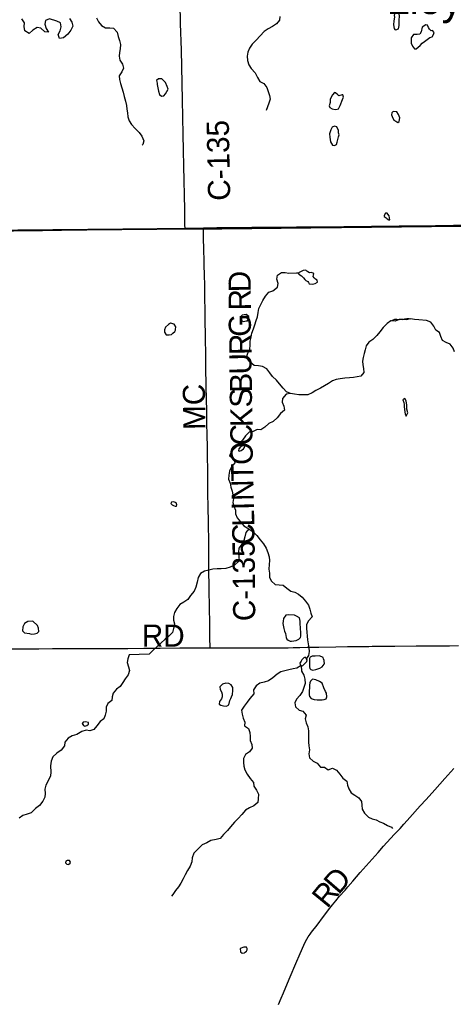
# Model space of a CAD drawing. Header units: feet. Extents: x 2113747 to 2516209, y 960708 to 1356798.
# Tile 41 of 253: x 2371275 to 2377142, y 1108277 to 1121601. Entities that reach past the tile are written whole.
import ezdxf

# ---------------------------------------------------------------- set-up
doc = ezdxf.new("R2010")
doc.units = ezdxf.units.FT
doc.header["$LTSCALE"] = 50
doc.header["$MEASUREMENT"] = 0
doc.linetypes.add('OhDOT_USTN3', pattern=[0.22, 0.165, -0.055])
for name, color, linetype in [('0_Xref', 7, 'Continuous'), ('GM_X_County_Road', 3, 'Continuous'), ('GM_X_County_Road_Text', 3, 'Continuous'), ('GM_X_Minor_Lake', 5, 'Continuous'), ('GM_X_Minor_River', 5, 'Continuous'), ('GM_X_Township', 251, 'OhDOT_USTN3'), ('GM_X_Unincorporated_Text', 251, 'Continuous')]:
    doc.layers.add(name, color=color, linetype=linetype)
doc.styles.add('Styledgn030', font='dgn030.shx')

# ---------------------------------------------------------------- blocks, each defined once
blk = doc.blocks.new('POR')
at = {"layer": 'GM_X_County_Road', "flags": 128}
for points in [[(2373512, 1118780), (2373511, 1118823), (2373508, 1119033), (2373496, 1119621), (2373491, 1119834), (2373487, 1120047), (2373478, 1120516), (2373464, 1121189), (2373453, 1121549), (2373428, 1122950), (2373426, 1123038)], [(2373760, 1118784), (2373944, 1118788), (2374414, 1118794), (2375021, 1118799), (2375661, 1118805), (2376409, 1118811), (2376901, 1118817), (2377390, 1118824), (2378125, 1118834), (2378535, 1118841), (2379057, 1118848), (2379779, 1118860), (2380386, 1118870), (2380993, 1118875), (2381459, 1118879), (2381589, 1118881), (2381641, 1118882)], [(2368333, 1118710), (2368421, 1118711), (2368949, 1118715), (2369579, 1118727), (2369966, 1118732), (2370251, 1118738), (2370421, 1118736), (2370792, 1118738), (2371585, 1118747), (2372097, 1118756), (2372547, 1118767), (2372875, 1118772), (2373252, 1118775), (2373512, 1118780)], [(2373512, 1118780), (2373760, 1118784)], [(2373853, 1113101), (2373852, 1113132), (2373850, 1113211), (2373846, 1113497), (2373845, 1113579), (2373842, 1113720), (2373840, 1113818), (2373838, 1113972), (2373836, 1114104), (2373836, 1114277), (2373834, 1114421), (2373833, 1114605), (2373831, 1114710), (2373829, 1114822), (2373825, 1114982), (2373824, 1115061), (2373822, 1115136), (2373821, 1115228), (2373820, 1115281), (2373819, 1115451), (2373819, 1115537), (2373817, 1115665), (2373816, 1115766), (2373814, 1115861), (2373812, 1115937), (2373810, 1116028), (2373808, 1116091), (2373807, 1116146), (2373806, 1116232), (2373806, 1116320), (2373803, 1116451), (2373799, 1116658), (2373795, 1116881), (2373792, 1117104), (2373789, 1117255), (2373787, 1117363), (2373786, 1117495), (2373785, 1117570), (2373783, 1117645), (2373783, 1117711), (2373782, 1117793), (2373780, 1117977), (2373775, 1118177), (2373773, 1118252), (2373771, 1118344), (2373768, 1118485), (2373763, 1118654), (2373760, 1118762), (2373760, 1118784)], [(2368505, 1113059), (2368623, 1113061), (2368896, 1113064), (2368998, 1113065), (2369096, 1113066), (2369267, 1113066), (2369405, 1113068), (2369694, 1113073), (2369815, 1113074), (2369940, 1113074), (2370074, 1113076), (2370271, 1113079), (2370307, 1113080), (2370550, 1113081), (2370858, 1113085), (2370963, 1113085), (2371084, 1113086), (2371225, 1113087), (2371357, 1113087), (2371377, 1113088)], [(2371377, 1113088), (2371534, 1113089), (2371718, 1113090), (2371839, 1113092), (2372012, 1113094), (2372331, 1113093), (2372505, 1113092), (2372737, 1113094), (2372956, 1113097), (2373176, 1113098), (2373441, 1113099), (2373759, 1113100), (2373853, 1113101)], [(2373853, 1113101), (2373894, 1113101), (2374035, 1113101), (2374199, 1113102), (2374284, 1113101), (2374553, 1113102), (2374822, 1113102), (2374907, 1113103), (2374976, 1113104), (2375064, 1113106), (2375166, 1113109), (2375323, 1113111), (2375552, 1113116), (2375710, 1113118), (2375763, 1113118), (2375920, 1113120), (2375999, 1113121), (2376045, 1113122), (2376146, 1113122), (2376225, 1113123), (2376268, 1113123), (2376352, 1113124), (2376638, 1113127), (2376740, 1113127), (2376884, 1113129), (2377091, 1113130), (2377215, 1113131)], [(2374777, 1108275), (2374813, 1108359), (2374843, 1108432), (2374874, 1108508), (2374934, 1108647), (2375010, 1108828), (2375070, 1108963), (2375120, 1109078), (2375138, 1109117), (2375161, 1109158), (2375179, 1109188), (2375204, 1109227), (2375222, 1109251), (2375298, 1109349), (2375388, 1109466), (2375470, 1109576), (2375506, 1109624), (2375552, 1109677), (2375604, 1109739), (2375677, 1109823), (2375716, 1109868), (2375783, 1109944), (2375883, 1110061), (2375964, 1110152), (2376006, 1110198), (2376085, 1110286), (2376124, 1110330), (2376200, 1110416), (2376344, 1110573), (2376422, 1110658), (2376471, 1110715), (2376517, 1110766), (2376555, 1110807), (2376695, 1110963), (2376773, 1111048), (2376893, 1111177), (2377030, 1111332), (2377151, 1111470)]]:
    blk.add_lwpolyline(points, dxfattribs=at)
at = {"layer": 'GM_X_Minor_Lake'}
for p, q in [((2376412, 1121523), (2376408, 1121598)), ((2376753, 1121307), (2376824, 1121361)), ((2373137, 1120724), (2373148, 1120656)), ((2375610, 1120442), (2375643, 1120523)), ((2376316, 1120293), (2376339, 1120241)), ((2375598, 1120042), (2375588, 1120070)), ((2376209, 1118936), (2376234, 1118918)), ((2375174, 1118189), (2375161, 1118197)), ((2374322, 1117522), (2374341, 1117524)), ((2373346, 1117357), (2373375, 1117384)), ((2376477, 1116364), (2376483, 1116332)), ((2374268, 1115825), (2374238, 1115794)), ((2373355, 1115028), (2373379, 1115018)), ((2375081, 1113306), (2375072, 1113429)), ((2371428, 1113288), (2371474, 1113290)), ((2375128, 1112885), (2375151, 1112908)), ((2375198, 1112955), (2375198, 1112843)), ((2375197, 1112596), (2375192, 1112481)), ((2374131, 1112413), (2374143, 1112438)), ((2372129, 1112063), (2372140, 1112049)), ((2371939, 1110172), (2371960, 1110189)), ((2374316, 1108975), (2374328, 1108984))]:
    blk.add_line(p, q, dxfattribs=at)
at = {"layer": 'GM_X_Minor_Lake', "flags": 128}
for points in [[(2376408, 1121598), (2376410, 1121606), (2376414, 1121638), (2376409, 1121688), (2376390, 1121720), (2376350, 1121701), (2376343, 1121659), (2376347, 1121635), (2376338, 1121584), (2376335, 1121534), (2376340, 1121484), (2376353, 1121470), (2376367, 1121466), (2376399, 1121479), (2376406, 1121501), (2376412, 1121523)], [(2376824, 1121361), (2376855, 1121370), (2376873, 1121402), (2376882, 1121428), (2376862, 1121454), (2376844, 1121450), (2376821, 1121473), (2376805, 1121497), (2376794, 1121529), (2376770, 1121531), (2376723, 1121501), (2376706, 1121435), (2376689, 1121404), (2376655, 1121402), (2376605, 1121401), (2376571, 1121356), (2376573, 1121286), (2376592, 1121242), (2376616, 1121208), (2376642, 1121207), (2376692, 1121254), (2376719, 1121285), (2376753, 1121307)], [(2373148, 1120656), (2373155, 1120634), (2373166, 1120588), (2373192, 1120566), (2373224, 1120573), (2373248, 1120597), (2373267, 1120628), (2373282, 1120660), (2373272, 1120698), (2373247, 1120752), (2373196, 1120801), (2373155, 1120800), (2373128, 1120778), (2373133, 1120742), (2373137, 1120724)], [(2375643, 1120523), (2375656, 1120555), (2375647, 1120583), (2375637, 1120583), (2375594, 1120570), (2375579, 1120584), (2375549, 1120613), (2375533, 1120617), (2375507, 1120586), (2375478, 1120527), (2375475, 1120479), (2375464, 1120435), (2375473, 1120413), (2375505, 1120393), (2375543, 1120386), (2375571, 1120389), (2375589, 1120397), (2375610, 1120442)], [(2376339, 1120241), (2376364, 1120226), (2376392, 1120212), (2376412, 1120225), (2376417, 1120275), (2376400, 1120319), (2376379, 1120353), (2376327, 1120358), (2376309, 1120343), (2376308, 1120315), (2376316, 1120293)], [(2375588, 1120070), (2375589, 1120104), (2375566, 1120152), (2375536, 1120161), (2375502, 1120148), (2375483, 1120112), (2375468, 1120055), (2375472, 1120013), (2375480, 1119947), (2375509, 1119902), (2375537, 1119900), (2375561, 1119913), (2375570, 1119943), (2375589, 1120018), (2375598, 1120042)], [(2376234, 1118918), (2376248, 1118907), (2376268, 1118895), (2376282, 1118895), (2376281, 1118922), (2376275, 1118945), (2376258, 1118969), (2376248, 1118981), (2376226, 1118981), (2376209, 1118952), (2376209, 1118936)], [(2375161, 1118197), (2375148, 1118213), (2375112, 1118206), (2375101, 1118202), (2375056, 1118179), (2375048, 1118172), (2375051, 1118156), (2375089, 1118135), (2375116, 1118108), (2375132, 1118084), (2375149, 1118072), (2375175, 1118059), (2375185, 1118045), (2375194, 1118029), (2375236, 1118022), (2375274, 1118032), (2375303, 1118051), (2375299, 1118077), (2375276, 1118089), (2375258, 1118106), (2375248, 1118124), (2375251, 1118144), (2375257, 1118165), (2375223, 1118180), (2375197, 1118175), (2375174, 1118189)], [(2374341, 1117524), (2374358, 1117528), (2374372, 1117549), (2374374, 1117569), (2374375, 1117583), (2374351, 1117605), (2374339, 1117610), (2374285, 1117605), (2374259, 1117575), (2374268, 1117549), (2374280, 1117527), (2374302, 1117519), (2374322, 1117522)], [(2373375, 1117384), (2373382, 1117399), (2373383, 1117411), (2373386, 1117447), (2373366, 1117481), (2373317, 1117494), (2373290, 1117475), (2373248, 1117440), (2373233, 1117406), (2373234, 1117374), (2373258, 1117338), (2373299, 1117335), (2373328, 1117343), (2373346, 1117357)], [(2376483, 1116332), (2376488, 1116292), (2376490, 1116266), (2376503, 1116236), (2376528, 1116281), (2376515, 1116331), (2376512, 1116385), (2376503, 1116445), (2376486, 1116477), (2376459, 1116456), (2376473, 1116421), (2376478, 1116392), (2376477, 1116364)], [(2374238, 1115794), (2374235, 1115768), (2374243, 1115764), (2374273, 1115773), (2374303, 1115795), (2374318, 1115812), (2374322, 1115832), (2374294, 1115835), (2374268, 1115825)], [(2373379, 1115018), (2373395, 1115019), (2373402, 1115037), (2373390, 1115063), (2373360, 1115076), (2373330, 1115073), (2373322, 1115053), (2373328, 1115043), (2373338, 1115035), (2373355, 1115028)], [(2375072, 1113429), (2375070, 1113462), (2375063, 1113506), (2375021, 1113531), (2374992, 1113545), (2374912, 1113549), (2374874, 1113541), (2374843, 1113496), (2374838, 1113464), (2374834, 1113431), (2374841, 1113407), (2374850, 1113364), (2374860, 1113328), (2374873, 1113294), (2374878, 1113268), (2374880, 1113242), (2374889, 1113220), (2374909, 1113204), (2374935, 1113193), (2374953, 1113189), (2374983, 1113194), (2375015, 1113202), (2375053, 1113217), (2375074, 1113240), (2375078, 1113260), (2375081, 1113306)], [(2371474, 1113290), (2371510, 1113299), (2371534, 1113322), (2371529, 1113368), (2371516, 1113403), (2371453, 1113462), (2371385, 1113455), (2371339, 1113432), (2371316, 1113383), (2371313, 1113333), (2371342, 1113304), (2371408, 1113293), (2371428, 1113288)], [(2375151, 1112908), (2375159, 1112916), (2375163, 1112938), (2375152, 1112962), (2375136, 1112974), (2375120, 1112967), (2375110, 1112955), (2375094, 1112937), (2375083, 1112919), (2375065, 1112894), (2375070, 1112874), (2375084, 1112860), (2375102, 1112859), (2375114, 1112869), (2375128, 1112885)], [(2375198, 1112843), (2375203, 1112823), (2375213, 1112809), (2375241, 1112797), (2375281, 1112808), (2375335, 1112825), (2375367, 1112842), (2375394, 1112879), (2375400, 1112895), (2375397, 1112915), (2375393, 1112931), (2375387, 1112953), (2375382, 1112971), (2375332, 1112992), (2375272, 1112987), (2375256, 1112988), (2375234, 1112990), (2375206, 1112975), (2375198, 1112955)], [(2374143, 1112438), (2374156, 1112469), (2374159, 1112523), (2374159, 1112563), (2374136, 1112599), (2374103, 1112620), (2374065, 1112621), (2374021, 1112608), (2373984, 1112574), (2373989, 1112538), (2374005, 1112506), (2374016, 1112474), (2374015, 1112438), (2374007, 1112411), (2373978, 1112373), (2373973, 1112340), (2373997, 1112325), (2374033, 1112318), (2374073, 1112312), (2374105, 1112331), (2374120, 1112386), (2374131, 1112413)], [(2375192, 1112481), (2375192, 1112465), (2375198, 1112441), (2375217, 1112415), (2375261, 1112402), (2375299, 1112397), (2375329, 1112398), (2375366, 1112398), (2375394, 1112401), (2375421, 1112409), (2375429, 1112438), (2375426, 1112488), (2375411, 1112510), (2375390, 1112559), (2375367, 1112621), (2375331, 1112646), (2375282, 1112670), (2375238, 1112679), (2375208, 1112650), (2375203, 1112628), (2375197, 1112596)], [(2372140, 1112049), (2372156, 1112039), (2372182, 1112050), (2372204, 1112066), (2372207, 1112091), (2372167, 1112098), (2372133, 1112093), (2372123, 1112083), (2372121, 1112077), (2372129, 1112063)], [(2371960, 1110189), (2371964, 1110201), (2371950, 1110221), (2371916, 1110222), (2371898, 1110212), (2371896, 1110190), (2371913, 1110174), (2371933, 1110170), (2371939, 1110172)], [(2374328, 1108984), (2374345, 1108998), (2374351, 1109014), (2374353, 1109032), (2374342, 1109050), (2374310, 1109051), (2374260, 1109030), (2374261, 1108986), (2374286, 1108971), (2374316, 1108975)]]:
    blk.add_lwpolyline(points, dxfattribs=at)
at = {"layer": 'GM_X_Minor_River', "flags": 128}
for points in [[(2371947, 1121619), (2371981, 1121566), (2371996, 1121512), (2371967, 1121459), (2371924, 1121406), (2371867, 1121357), (2371813, 1121348), (2371794, 1121401), (2371821, 1121452), (2371838, 1121505), (2371829, 1121559), (2371778, 1121580), (2371677, 1121614), (2371622, 1121591), (2371613, 1121540), (2371632, 1121482), (2371663, 1121431), (2371613, 1121436), (2371559, 1121489), (2371509, 1121496), (2371452, 1121461), (2371401, 1121414), (2371344, 1121451), (2371335, 1121509), (2371338, 1121561), (2371305, 1121612)], [(2374797, 1121646), (2374792, 1121596), (2374751, 1121545), (2374694, 1121511), (2374638, 1121476), (2374583, 1121443), (2374528, 1121384), (2374475, 1121326), (2374422, 1121271), (2374383, 1121214), (2374362, 1121162), (2374355, 1121107), (2374358, 1121047), (2374377, 1120991), (2374407, 1120940), (2374462, 1120884), (2374493, 1120821), (2374526, 1120767), (2374577, 1120736), (2374620, 1120683), (2374637, 1120631), (2374656, 1120577), (2374663, 1120527), (2374648, 1120473), (2374627, 1120420), (2374610, 1120374)], [(2372316, 1121625), (2372341, 1121573), (2372382, 1121522), (2372437, 1121493), (2372495, 1121492), (2372545, 1121489), (2372596, 1121431), (2372609, 1121376), (2372626, 1121322), (2372638, 1121264), (2372633, 1121207), (2372624, 1121157), (2372619, 1121107), (2372630, 1121055), (2372667, 1120999), (2372678, 1120945), (2372655, 1120895), (2372622, 1120840), (2372625, 1120790), (2372640, 1120736), (2372659, 1120680), (2372676, 1120620), (2372688, 1120562), (2372707, 1120498), (2372718, 1120442), (2372725, 1120390), (2372732, 1120340), (2372739, 1120286), (2372756, 1120234), (2372789, 1120183), (2372836, 1120128), (2372890, 1120074), (2372929, 1120023), (2372956, 1119963), (2372939, 1119913), (2372933, 1119903)], [(2374941, 1116543), (2374886, 1116566), (2374839, 1116617), (2374792, 1116674), (2374749, 1116725), (2374696, 1116771), (2374661, 1116824), (2374618, 1116877), (2374561, 1116906), (2374507, 1116917), (2374449, 1116920), (2374391, 1116971), (2374342, 1117028), (2374363, 1117087), (2374390, 1117142), (2374393, 1117196), (2374394, 1117250), (2374405, 1117307), (2374418, 1117361), (2374437, 1117416), (2374456, 1117474), (2374476, 1117529), (2374493, 1117581), (2374500, 1117638), (2374511, 1117692), (2374563, 1117802), (2374602, 1117858), (2374647, 1117914), (2374699, 1117933), (2374762, 1117980), (2374771, 1118032), (2374754, 1118092), (2374765, 1118145), (2374816, 1118178), (2374866, 1118179), (2374918, 1118170), (2375022, 1118176), (2375051, 1118174)], [(2377159, 1117106), (2377140, 1117158), (2377099, 1117210), (2377046, 1117231), (2376995, 1117260), (2376974, 1117314), (2376955, 1117367), (2376905, 1117401), (2376881, 1117456), (2376840, 1117508), (2376780, 1117530), (2376675, 1117540), (2376617, 1117543), (2376565, 1117552), (2376511, 1117539), (2376461, 1117542), (2376409, 1117543), (2376355, 1117522), (2376299, 1117527), (2376248, 1117488), (2376193, 1117437), (2376150, 1117379), (2376107, 1117326), (2376054, 1117275), (2375998, 1117238), (2375965, 1117187), (2375950, 1117133), (2375935, 1117082), (2375922, 1117030), (2375913, 1116979), (2375918, 1116929), (2375925, 1116879), (2375931, 1116827), (2375893, 1116776), (2375842, 1116767), (2375790, 1116760), (2375736, 1116755), (2375674, 1116752), (2375612, 1116741), (2375558, 1116731), (2375506, 1116714), (2375455, 1116679), (2375344, 1116613), (2375284, 1116582), (2375233, 1116550), (2375175, 1116525), (2375115, 1116524), (2375053, 1116525), (2374993, 1116534), (2374941, 1116543), (2374879, 1116533), (2374832, 1116476), (2374827, 1116426), (2374848, 1116370), (2374857, 1116318), (2374802, 1116271), (2374759, 1116214), (2374704, 1116163), (2374646, 1116135), (2374591, 1116086), (2374540, 1116051), (2374490, 1116054), (2374436, 1116029), (2374380, 1116020), (2374331, 1115968), (2374288, 1115913), (2374237, 1115860), (2374190, 1115809), (2374139, 1115756), (2374114, 1115697), (2374171, 1115662), (2374184, 1115606), (2374139, 1115551), (2374112, 1115490), (2374105, 1115436), (2374099, 1115384), (2374122, 1115330), (2374131, 1115274), (2374152, 1115220), (2374166, 1115120), (2374161, 1115068), (2374172, 1115016), (2374195, 1114964), (2374196, 1114914), (2374219, 1114860), (2374264, 1114805), (2374309, 1114754), (2374374, 1114713), (2374433, 1114672), (2374484, 1114619), (2374531, 1114563), (2374575, 1114508), (2374612, 1114451), (2374631, 1114393), (2374650, 1114333), (2374655, 1114283)], [(2376299, 1117527), (2376342, 1117546), (2376353, 1117548), (2376379, 1117549), (2376409, 1117543)], [(2376461, 1117542), (2376488, 1117553), (2376513, 1117559), (2376530, 1117559), (2376543, 1117559), (2376565, 1117552)], [(2374374, 1114713), (2374335, 1114662), (2374320, 1114605), (2374309, 1114555), (2374280, 1114504), (2374241, 1114451), (2374234, 1114395), (2374242, 1114331), (2374243, 1114279), (2374182, 1114221), (2374124, 1114194), (2374064, 1114173), (2374003, 1114168), (2373946, 1114168), (2373890, 1114165), (2373833, 1114154), (2373775, 1114137), (2373723, 1114106), (2373692, 1114051), (2373678, 1113988), (2373657, 1113924), (2373634, 1113869), (2373585, 1113808), (2373548, 1113757), (2373495, 1113720), (2373443, 1113687), (2373402, 1113634), (2373369, 1113577), (2373356, 1113526), (2373355, 1113476), (2373370, 1113424), (2373358, 1113362), (2373341, 1113309), (2373295, 1113258), (2373242, 1113217), (2373185, 1113166), (2373132, 1113113), (2373079, 1113069), (2373026, 1113016), (2372756, 1113005), (2372737, 1112952), (2372728, 1112902), (2372745, 1112846), (2372760, 1112792), (2372743, 1112737), (2372704, 1112683), (2372671, 1112630), (2372636, 1112577), (2372585, 1112540), (2372540, 1112489), (2372525, 1112438), (2372520, 1112386), (2372466, 1112347), (2372447, 1112296), (2372446, 1112246), (2372433, 1112191), (2372414, 1112141), (2372363, 1112102), (2372318, 1112047), (2372277, 1111994), (2372225, 1111977), (2372175, 1111988), (2372117, 1111968), (2372046, 1111927), (2371986, 1111910), (2371929, 1111880), (2371884, 1111823), (2371879, 1111773), (2371834, 1111714), (2371779, 1111675), (2371724, 1111625), (2371701, 1111565), (2371692, 1111502), (2371696, 1111418), (2371691, 1111368), (2371658, 1111299), (2371627, 1111244), (2371616, 1111186), (2371619, 1111131), (2371616, 1111079), (2371589, 1111024), (2371542, 1110967), (2371487, 1110928), (2371432, 1110869), (2371378, 1110848), (2371319, 1110830), (2371267, 1110797)], [(2374655, 1114283), (2374652, 1114227), (2374648, 1114164), (2374653, 1114110), (2374656, 1114054), (2374681, 1114002), (2374734, 1113959), (2374788, 1113952), (2374838, 1113951), (2374889, 1113910), (2374944, 1113867), (2374996, 1113852), (2375047, 1113827), (2375098, 1113788), (2375143, 1113731), (2375182, 1113677), (2375203, 1113623), (2375216, 1113572), (2375231, 1113520), (2375178, 1113464), (2375157, 1113414), (2375154, 1113364), (2375159, 1113311), (2375166, 1113261), (2375171, 1113209), (2375180, 1113157), (2375189, 1113101), (2375190, 1113051), (2375185, 1112999), (2375155, 1112956)], [(2375084, 1112860), (2375027, 1112825), (2374975, 1112816), (2374919, 1112803), (2374861, 1112790), (2374809, 1112775), (2374758, 1112743), (2374699, 1112696), (2374641, 1112655), (2374584, 1112638), (2374526, 1112624), (2374473, 1112585), (2374437, 1112534), (2374443, 1112480), (2374390, 1112417), (2374355, 1112366), (2374312, 1112313), (2374277, 1112258), (2374284, 1112202), (2374301, 1112150), (2374322, 1112097), (2374315, 1112046), (2374370, 1112009), (2374387, 1111955), (2374392, 1111899), (2374393, 1111847), (2374414, 1111793), (2374419, 1111743), (2374386, 1111692), (2374331, 1111657), (2374302, 1111602), (2374303, 1111550), (2374306, 1111500), (2374323, 1111448), (2374354, 1111391), (2374393, 1111333), (2374438, 1111280), (2374445, 1111228), (2374478, 1111174), (2374506, 1111119), (2374503, 1111058), (2374496, 1111006), (2374441, 1110961), (2374385, 1110934), (2374332, 1110904), (2374279, 1110847), (2374232, 1110792), (2374183, 1110741), (2374126, 1110678), (2374085, 1110627), (2374034, 1110577), (2373989, 1110522), (2373933, 1110507), (2373863, 1110494), (2373805, 1110464), (2373746, 1110435), (2373683, 1110372), (2373630, 1110324), (2373607, 1110260), (2373604, 1110204), (2373581, 1110145), (2373547, 1110086), (2373514, 1110027), (2373487, 1109974), (2373456, 1109918), (2373423, 1109867), (2373382, 1109816), (2373345, 1109763), (2373331, 1109740)], [(2375084, 1112860), (2375087, 1112784), (2375121, 1112731), (2375132, 1112677), (2375137, 1112619), (2375122, 1112566), (2375103, 1112511), (2375066, 1112457), (2375019, 1112405), (2375000, 1112355), (2375007, 1112303), (2375058, 1112256), (2375108, 1112245), (2375153, 1112191), (2375136, 1112139), (2375153, 1112087), (2375175, 1112031), (2375184, 1111979), (2375181, 1111927), (2375182, 1111875), (2375185, 1111825), (2375188, 1111773), (2375197, 1111719), (2375188, 1111666), (2375195, 1111612), (2375246, 1111565), (2375298, 1111538), (2375346, 1111487), (2375400, 1111484), (2375450, 1111449), (2375508, 1111472), (2375563, 1111447), (2375606, 1111391), (2375649, 1111338), (2375702, 1111295), (2375711, 1111243), (2375730, 1111191), (2375759, 1111138), (2375812, 1111106), (2375864, 1111073), (2375898, 1111020), (2375903, 1110970), (2375908, 1110918), (2375943, 1110862), (2375996, 1110811), (2376046, 1110786), (2376097, 1110771), (2376147, 1110748), (2376198, 1110727), (2376250, 1110698), (2376307, 1110673), (2376319, 1110655)]]:
    blk.add_lwpolyline(points, dxfattribs=at)
at = {"layer": 'GM_X_Township', "flags": 128}
for points in [[(2354684, 1144590), (2357109, 1144633), (2358256, 1144669), (2362173, 1144744), (2362464, 1144745), (2367687, 1144872), (2373026, 1144962), (2373298, 1144968), (2376850, 1145035), (2381158, 1145150), (2381235, 1140057), (2381269, 1137568), (2381334, 1132856), (2381336, 1132676), (2381343, 1132210), (2381380, 1130882), (2381388, 1130504), (2381409, 1129491), (2381422, 1128859), (2381524, 1123853), (2381544, 1122872), (2381624, 1118858), (2373701, 1118770), (2373456, 1118772), (2368326, 1118723), (2362961, 1118611), (2355016, 1118560), (2354927, 1125372), (2354900, 1127851), (2354823, 1131921), (2354770, 1134464), (2354692, 1139090), (2354716, 1139626), (2354684, 1144590)], [(2355016, 1118560), (2362961, 1118611), (2368326, 1118723), (2373456, 1118772), (2373701, 1118770), (2381624, 1118858), (2381679, 1116097), (2382044, 1104151), (2382074, 1096083), (2382125, 1091787), (2380307, 1091766), (2379221, 1091753), (2378988, 1091751), (2374063, 1091696), (2368829, 1091637), (2365146, 1091594), (2364291, 1091584), (2363494, 1091575), (2360811, 1091544), (2360599, 1091542), (2358848, 1091522), (2355371, 1091477), (2355327, 1097667), (2355321, 1098179), (2355239, 1104830), (2355017, 1118477), (2355016, 1118560)]]:
    blk.add_lwpolyline(points, dxfattribs=at)
at = {"layer": 'GM_X_County_Road_Text', "char_height": 300, "attachment_point": 7, "line_spacing_factor": 0.8, "style": 'Styledgn030'}
for s, insert, rotation in [('{\\Fdgn000|c0;\\C256;C-135}', (2374129, 1119154), 91.1007), ('{\\Fdgn000|c0;\\C256;D}', (2374402, 1117915), 90.8054), ('{\\Fdgn000|c0;\\C256;R}', (2374405, 1117669), 90.804), ('{\\Fdgn000|c0;\\C256;G}', (2374410, 1117313), 90.8051), ('{\\Fdgn000|c0;\\C256;R}', (2374414, 1117066), 90.8058), ('{\\Fdgn000|c0;\\C256;U}', (2374418, 1116802), 90.8054), ('{\\Fdgn000|c0;\\C256;B}', (2374421, 1116556), 90.804), ('{\\Fdgn000|c0;\\C256;MC}', (2373794, 1116052), 90.8792), ('{\\Fdgn000|c0;\\C256;S}', (2374424, 1116354), 90.8081), ('{\\Fdgn000|c0;\\C256;K}', (2374428, 1116090), 90.8072), ('{\\Fdgn000|c0;\\C256;C}', (2374431, 1115843), 90.804), ('{\\Fdgn000|c0;\\C256;O}', (2374435, 1115579), 90.816), ('{\\Fdgn000|c0;\\C256;T}', (2374438, 1115355), 90.8914), ('{\\Fdgn000|c0;\\C256;N}', (2374443, 1115092), 91.1002), ('{\\Fdgn000|c0;\\C256;I}', (2374446, 1114969), 91.2257), ('{\\Fdgn000|c0;\\C256;L}', (2374452, 1114746), 91.5173), ('{\\Fdgn000|c0;\\C256;C}', (2374459, 1114500), 91.7215), ('{\\Fdgn000|c0;\\C256;C-135}', (2374468, 1113463), 90.5456), ('{\\Fdgn000|c0;\\C256;RD}', (2372928, 1113116), 0), ('{\\Fdgn000|c0;\\C256;D}', (2375590, 1109750), 49.1352), ('{\\Fdgn000|c0;\\C256;R}', (2375437, 1109563), 50.7306)]:
    blk.add_mtext(s, dxfattribs=dict(at, insert=insert, rotation=rotation))
at = {"layer": 'GM_X_Unincorporated_Text', "insert": (2376242, 1121552), "char_height": 417, "attachment_point": 7, "rotation": 0, "line_spacing_factor": 0.8, "style": 'Styledgn030'}
blk.add_mtext('{\\Fdgn000|c0;\\C256;Lloyd}', dxfattribs=at)

msp = doc.modelspace()

# ---------------------------------------------------------------- block references
at = {"layer": '0_Xref'}
msp.add_blockref('POR', (0, 0), dxfattribs=at)

doc.saveas('drawing.dxf')
